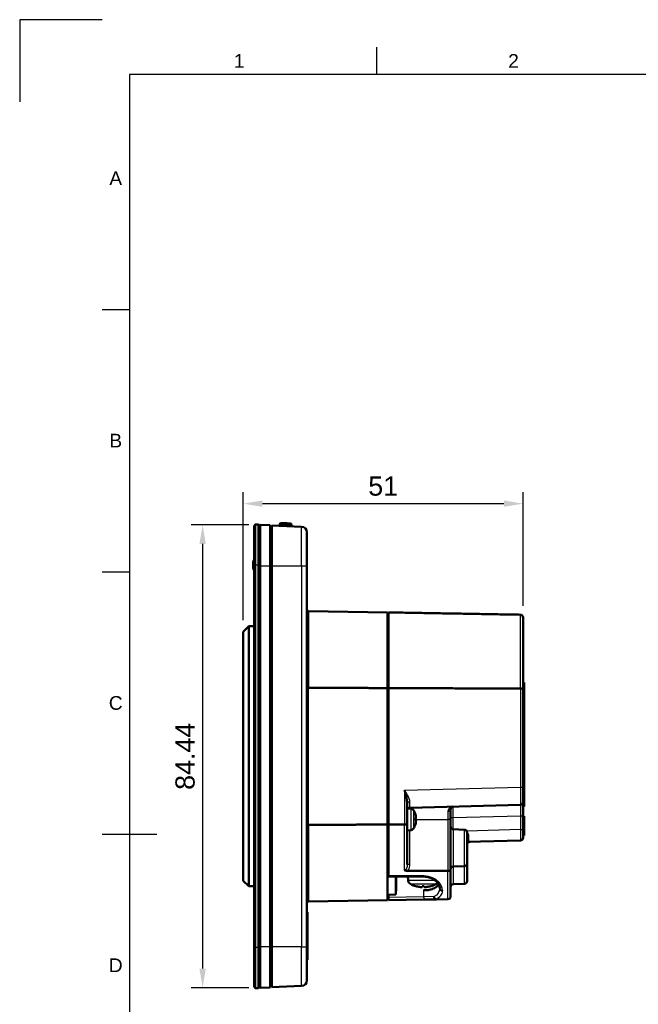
# Model space of a CAD drawing. Header units: millimetres. Extents: x 0 to 420, y 0 to 297.
# Tile 2 of 10: x 0 to 113, y 117 to 297. Entities that reach past the tile are written whole.
import ezdxf
from ezdxf.enums import TextEntityAlignment as Align

# ---------------------------------------------------------------- set-up
doc = ezdxf.new("R2010")
doc.units = ezdxf.units.MM
doc.header["$LTSCALE"] = 0.75
for name, color, linetype, lineweight in [('BORDER', 7, 'Continuous', 25), ('FD_Dimensions', 7, 'Continuous', 25), ('Visible', 7, 'Continuous', 50), ('Visible Narrow', 7, 'Continuous', 25)]:
    doc.layers.add(name, color=color, linetype=linetype, lineweight=lineweight)
doc.styles.add('FusionTitle', font='arial.ttf')
doc.styles.get("Standard").update_dxf_attribs({"font": 'arial.ttf'})
doc.dimstyles.new('Dim-ISO-25', dxfattribs={"dimtxt": 3.5, "dimasz": 3.5, "dimexe": 2.1, "dimexo": 2.1, "dimgap": 1.4, "dimtad": 1, "dimzin": 12, "dimdsep": 46, "dimtxsty": 'Standard', "dimcen": 0, "dimazin": 3, "dimtp": 0.1, "dimtm": 0.1, "dimtfac": 0.714286, "dimtmove": 0, "dimatfit": 3, "dimfxl": 1, "dimtzin": 12, "dimarcsym": 0})

# ---------------------------------------------------------------- blocks, each defined once
blk = doc.blocks.new('ISO_A3_SHEET')
at = {"layer": 'BORDER'}
for p, q in [((65, 292), (65, 287)), ((410, 287), (20, 287)), ((20, 287), (20, 10)), ((15, 244.16666), (20, 244.16666)), ((15, 196.33333), (20, 196.33333)), ((15, 148.5), (25, 148.5))]:
    blk.add_line(p, q, dxfattribs=at)
at = {"layer": 'Defpoints'}
for p, q in [((15, 297), (0, 297)), ((0, 297), (0, 282))]:
    blk.add_line(p, q, dxfattribs=at)
at = {"layer": 'BORDER', "style": 'FusionTitle'}
for s, p in [('1', (40, 289.5)), ('2', (90, 289.5)), ('A', (17.5, 268.08333)), ('B', (17.5, 220.25)), ('C', (17.5, 172.41667)), ('D', (17.5, 124.58334))]:
    blk.add_text(s, height=2.5, dxfattribs=at).set_placement(p, align=Align.MIDDLE)
blk = doc.blocks.new('*D12')
at = {"layer": 'Defpoints', "color": 0, "transparency": 16777216}
for p in [(43.842222, 204.904276), (33.342222, 120.467134), (43.842222, 120.467134)]:
    blk.add_point(p, dxfattribs=at)
at = {"layer": 'FD_Dimensions', "color": 0, "lineweight": -2, "transparency": 16777216}
for p, q in [((41.742222, 204.904276), (31.242222, 204.904276)), ((33.342222, 201.404276), (33.342222, 123.967134)), ((41.742222, 120.467134), (31.242222, 120.467134))]:
    blk.add_line(p, q, dxfattribs=at)
at = {"layer": 'FD_Dimensions', "color": 0, "transparency": 16777216}
for points in [[(32.758889, 201.404276), (33.925556, 201.404276), (33.342222, 204.904276)], [(32.758889, 123.967134), (33.925556, 123.967134), (33.342222, 120.467134)]]:
    blk.add_solid(points, dxfattribs=at)
at = {"layer": 'FD_Dimensions', "color": 0, "transparency": 16777216, "insert": (30.155217, 162.685705), "char_height": 3.5, "attachment_point": 5, "rotation": 90}
blk.add_mtext('84.44', dxfattribs=at)
blk = doc.blocks.new('*D13')
at = {"layer": 'Defpoints', "color": 0, "transparency": 16777216}
for p in [(91.742222, 208.753653), (91.742222, 188.006627), (40.742222, 185.392059)]:
    blk.add_point(p, dxfattribs=at)
at = {"layer": 'FD_Dimensions', "color": 0, "lineweight": -2, "transparency": 16777216}
for p, q in [((40.742222, 187.492059), (40.742222, 210.853653)), ((91.742222, 190.106627), (91.742222, 210.853653)), ((44.242222, 208.753653), (88.242222, 208.753653))]:
    blk.add_line(p, q, dxfattribs=at)
at = {"layer": 'FD_Dimensions', "color": 0, "transparency": 16777216}
for points in [[(44.242222, 209.336987), (44.242222, 208.17032), (40.742222, 208.753653)], [(88.242222, 209.336987), (88.242222, 208.17032), (91.742222, 208.753653)]]:
    blk.add_solid(points, dxfattribs=at)
at = {"layer": 'FD_Dimensions', "color": 0, "transparency": 16777216, "insert": (66.242222, 211.940659), "char_height": 3.5, "attachment_point": 5}
blk.add_mtext('51', dxfattribs=at)

msp = doc.modelspace()

# ---------------------------------------------------------------- linework, layer by layer
at = {"layer": 'Visible', "extrusion": (1, -2e-16, -2.967e-13)}
for p, q in [((42.942, 204.936), (42.742, 204.736)), ((42.742, 197.56), (42.742, 204.736)), ((42.942, 204.936), (42.942, 197.56)), ((43.542, 204.936), (42.942, 204.936)), ((43.542, 197.56), (43.542, 204.936)), ((43.542, 204.936), (43.742, 204.736)), ((43.742, 204.736), (43.742, 197.56)), ((43.842, 197.404), (43.842, 204.904)), ((45.642, 204.841), (43.842, 204.904)), ((45.642, 204.841), (45.642, 197.404)), ((45.942, 197.436), (45.942, 204.792)), ((51.386, 204.554), (45.942, 204.792)), ((47.34, 204.944), (47.322, 204.731)), ((47.652, 205.217), (48.164, 205.195)), ((48.764, 205.169), (48.164, 205.195)), ((48.764, 205.169), (49.275, 205.147)), ((49.562, 204.634), (49.562, 204.847)), ((43.742, 203.936), (43.842, 203.936)), ((45.642, 204.005), (45.942, 204.018)), ((52.342, 203.555), (52.342, 197.436)), ((42.542, 197.16), (42.542, 197.96)), ((42.742, 197.56), (42.742, 127.811)), ((42.942, 127.811), (42.942, 197.56)), ((43.542, 197.56), (43.542, 127.811)), ((43.742, 127.811), (43.742, 197.56)), ((43.842, 127.967), (43.842, 197.404)), ((45.642, 197.404), (45.642, 127.967)), ((45.942, 197.436), (45.942, 127.936)), ((52.342, 127.936), (52.342, 197.436)), ((67.042, 188.929), (52.637, 189.181)), ((67.042, 188.929), (67.042, 175.128)), ((67.242, 175.127), (67.242, 188.926)), ((67.042, 187.929), (67.242, 187.926)), ((91.742, 188.007), (91.742, 174.918)), ((40.742, 185.392), (41.742, 186.392)), ((40.742, 139.979), (40.742, 185.392)), ((41.742, 186.392), (41.742, 138.979)), ((41.742, 186.392), (42.742, 186.392)), ((67.242, 180.289), (67.042, 180.289)), ((91.742, 176.151), (91.942, 176.151)), ((91.942, 174.351), (91.942, 176.151)), ((67.042, 175.128), (67.042, 150.244)), ((67.242, 174.762), (67.042, 174.772)), ((67.242, 175.127), (67.242, 150.245)), ((91.742, 157.074), (91.742, 174.918)), ((91.942, 174.351), (91.942, 158.576)), ((91.742, 158.576), (91.942, 158.576)), ((91.942, 158.576), (91.942, 155.076)), ((91.742, 157.074), (91.742, 154.324)), ((91.742, 155.076), (91.942, 155.076)), ((91.942, 153.551), (91.942, 155.076)), ((70.642, 150.369), (70.642, 154.016)), ((71.354, 153.123), (70.809, 153.171)), ((71.129, 153.298), (91.255, 153.825)), ((78.542, 151.185), (78.542, 153.005)), ((91.742, 151.825), (91.742, 154.324)), ((91.742, 153.551), (91.942, 153.551)), ((72.122, 152.054), (72.119, 152.052)), ((72.205, 151.338), (72.119, 151.332)), ((72.119, 151.039), (72.205, 151.033)), ((78.542, 142.005), (78.542, 151.185)), ((91.742, 149.321), (91.742, 151.825)), ((91.742, 151.79), (91.942, 151.79)), ((91.942, 151.79), (91.942, 148.29)), ((67.042, 150.471), (67.242, 150.472)), ((67.042, 150.244), (67.042, 136.442)), ((70.151, 150.256), (67.242, 150.245)), ((67.242, 140.871), (67.242, 150.245)), ((70.642, 150.369), (70.642, 142.98)), ((71.354, 149.248), (70.642, 149.185)), ((72.119, 150.319), (72.122, 150.317)), ((81.06, 149.304), (79.025, 149.375)), ((91.742, 149.321), (91.742, 147.822)), ((81.542, 148.804), (81.542, 143.175)), ((81.542, 147.068), (91.255, 147.322)), ((91.742, 148.29), (91.942, 148.29)), ((91.742, 148.226), (91.942, 148.226)), ((91.942, 148.29), (91.942, 148.226)), ((78.542, 142.005), (78.542, 137.134)), ((81.06, 142.675), (79.025, 142.604)), ((81.542, 143.175), (81.542, 139.944)), ((67.242, 140.871), (67.242, 140.746)), ((68.542, 140.747), (68.542, 137.468)), ((68.642, 138.17), (68.642, 140.747)), ((70.78, 140.128), (70.758, 140.747)), ((40.742, 139.979), (41.742, 138.979)), ((41.742, 138.979), (42.742, 138.979)), ((68.542, 138.575), (68.642, 138.57)), ((72.174, 139.007), (72.171, 139.003)), ((73.341, 139.007), (73.33, 138.858)), ((74.285, 138.269), (73.621, 138.257)), ((73.754, 138.858), (73.744, 139.007)), ((74.913, 139.003), (74.911, 139.007)), ((76.542, 138.564), (76.542, 138.715)), ((81.06, 139.444), (79.025, 139.373)), ((67.042, 137.442), (68.542, 137.468)), ((67.242, 137.446), (67.242, 136.946)), ((67.242, 136.446), (67.242, 136.946)), ((67.242, 136.446), (73.643, 136.558)), ((68.542, 138.169), (68.642, 138.17)), ((73.643, 136.558), (75.976, 136.598)), ((75.976, 136.598), (78.051, 136.634)), ((67.042, 136.442), (52.637, 136.191)), ((52.342, 134.245), (52.442, 134.245)), ((52.442, 134.217), (52.442, 134.245)), ((52.442, 134.217), (52.442, 134.205)), ((52.442, 134.071), (52.442, 134.205)), ((52.442, 134.071), (52.442, 131.896)), ((52.342, 131.896), (52.442, 131.896)), ((52.442, 131.896), (52.442, 129.688)), ((52.342, 129.688), (52.442, 129.688)), ((52.442, 129.688), (52.442, 127.294)), ((42.742, 120.636), (42.742, 127.811)), ((42.942, 127.811), (42.942, 120.436)), ((43.542, 120.436), (43.542, 127.811)), ((43.742, 127.811), (43.742, 120.636)), ((43.842, 120.467), (43.842, 127.967)), ((45.642, 127.967), (45.642, 120.53)), ((45.942, 120.58), (45.942, 127.936)), ((52.342, 127.936), (52.342, 121.817)), ((52.342, 127.12), (52.442, 127.12)), ((52.342, 126.565), (52.442, 126.565)), ((52.342, 125.699), (52.442, 125.699)), ((52.342, 125.687), (52.442, 125.687)), ((52.442, 127.16), (52.442, 127.294)), ((52.442, 127.16), (52.442, 127.148)), ((52.442, 127.12), (52.442, 127.148)), ((52.442, 127.12), (52.442, 126.637)), ((52.442, 126.565), (52.442, 126.637)), ((52.442, 126.47), (52.442, 126.565)), ((52.442, 126.47), (52.442, 125.793)), ((52.442, 125.699), (52.442, 125.793)), ((52.442, 125.687), (52.442, 125.699)), ((52.442, 125.687), (52.442, 125.585)), ((52.342, 125.585), (52.442, 125.585)), ((42.942, 120.436), (42.742, 120.636)), ((43.542, 120.436), (42.942, 120.436)), ((43.542, 120.436), (43.742, 120.636)), ((43.742, 121.436), (43.842, 121.436)), ((43.842, 120.467), (45.642, 120.53)), ((45.642, 121.367), (45.942, 121.354)), ((45.942, 120.58), (51.386, 120.817))]:
    msp.add_line(p, q, dxfattribs=at)
at = {"layer": 'Visible'}
for centre, radius, start, end in [((47.639, 204.918), 0.3, 87.5, 175), ((51.342, 203.555), 1, 0, 87.5), ((52.642, 189.481), 0.3, 180, 269), ((91.242, 188.007), 0.5, 0.00003, 88.99998), ((32.192, 146.371), 39.292, 13.39823, 14.97114), ((71.142, 152.798), 0.5, 91.5, 151.10853), ((79.042, 153.005), 0.5, 91.50361, 179.99606), ((78.042, 137.134), 0.5, 271.00002, 359.99998), ((52.642, 135.891), 0.3, 91, 180)]:
    msp.add_arc(centre, radius, start, end, dxfattribs=at)
at = {"layer": 'Visible', "extrusion": (0, 2e-16, -1)}
for centre, radius, start, end in [((-49.262, 204.847), 0.3, 92.5, 180), ((-43.542, 197.96), 1, 0, 36.8699), ((-43.542, 197.16), 1, 323.1301, 0), ((-71.308, 152.592), 0.533, 95, 148.17024), ((-69.042, 151.185), 3.2, 148.17024, 164.24448), ((-91.242, 154.324), 0.5, 180, 268.5), ((-71.308, 149.779), 0.533, 211.82976, 265), ((-69.042, 151.185), 3.2, 195.75552, 211.82976), ((-79.042, 149.875), 0.5, 272, 0), ((-81.042, 148.804), 0.5, 92, 180), ((-91.242, 147.822), 0.5, 180, 268.5), ((-82.042, 146.58), 0.5, 0, 88.5), ((-79.042, 142.104), 0.5, 0, 88), ((-81.042, 143.175), 0.5, 180, 268), ((-71.68, 140.159), 0.9, 297.02099, 358), ((-73.542, 143.812), 5, 285.91174, 297.02099), ((-73.542, 143.812), 5, 242.97901, 254.08826), ((-75.405, 140.159), 0.9, 214.9708, 242.97901), ((-75.405, 140.159), 0.9, 199.35818, 199.36644), ((-79.042, 138.873), 0.5, 0, 88), ((-81.042, 139.944), 0.5, 180, 268), ((-51.342, 121.817), 1, 180, 267.5)]:
    msp.add_arc(centre, radius, start, end, dxfattribs=at)
at = {"layer": 'Visible'}
for centre, major_axis, ratio, start_param, end_param in [((69.047, 151.185), (0, 3.199), 0.9975641, -1.4259928, -1.2963865), ((69.602, 151.185), (0, 3.039), 0.8290376, 4.6642025, 4.7605754), ((69.047, 151.185), (0, 3.199), 0.9975641, 4.4379791, 4.5675855), ((73.542, 143.802), (4.998, 0), 0.9975641, 4.4350702, 4.5838383), ((73.542, 142.944), (4.753, 0), 0.8290376, 4.6700113, 4.7547667), ((73.542, 143.802), (-4.998, 0), 0.9975641, 1.699347, 1.8481151)]:
    msp.add_ellipse(centre, major_axis=major_axis, ratio=ratio, start_param=start_param, end_param=end_param, dxfattribs=at)
at = {"layer": 'Visible', "extrusion": (0, 2e-16, -1)}
msp.add_ellipse((123.523, 162.686), major_axis=(-1071.474, 0), ratio=0.0195198, start_param=-1.5283446, end_param=-1.5214511, dxfattribs=at)
at = {"layer": 'Visible'}
for points, weights in [([(91.251, 188.507), (79.292, 188.715), (67.242, 188.926)], [0.999999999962, 0.999999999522, 0.999999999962]), ([(91.251, 175.032), (79.292, 175.08), (67.242, 175.127)], [0.999999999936, 0.999999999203, 0.999999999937])]:
    msp.add_rational_spline(points, weights, degree=2, dxfattribs=at)
for points in [[(67.242, 184.557), (67.176, 184.554), (67.109, 184.551), (67.042, 184.548)], [(70.415, 155.476), (70.537, 154.962), (70.642, 154.45), (70.642, 154.016)], [(73.634, 140.748), (71.503, 140.747), (69.373, 140.747), (67.242, 140.746)], [(76.488, 139.616), (76.488, 139.616), (76.488, 139.616), (76.488, 139.616)]]:
    msp.add_open_spline(points, degree=3, dxfattribs=at)
for points, knots in [([(52.637, 175.184), (52.599, 175.184), (52.561, 175.186), (52.526, 175.189), (52.491, 175.193), (52.458, 175.198), (52.431, 175.204), (52.403, 175.21), (52.381, 175.217), (52.366, 175.225), (52.35, 175.233), (52.342, 175.242), (52.342, 175.251)], [-0.047100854, -0.047100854, -0.047100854, -0.047100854, -0.03563423, -0.03563423, -0.03563423, -0.024012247, -0.024012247, -0.024012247, -0.012092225, -0.012092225, -0.012092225, 0.000251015, 0.000251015, 0.000251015, 0.000251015]), ([(91.742, 174.918), (91.742, 174.931), (91.733, 174.943), (91.715, 174.955), (91.712, 174.958), (91.707, 174.96), (91.702, 174.963), (91.685, 174.972), (91.663, 174.981), (91.636, 174.989), (91.623, 174.992), (91.609, 174.996), (91.594, 174.999), (91.563, 175.006), (91.528, 175.012), (91.49, 175.017), (91.472, 175.02), (91.454, 175.022), (91.436, 175.023), (91.386, 175.028), (91.334, 175.031), (91.28, 175.032), (91.27, 175.032), (91.261, 175.032), (91.251, 175.032)], [-0.078881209, -0.078881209, -0.078881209, -0.078881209, -0.062007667, -0.062007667, -0.062007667, -0.058279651, -0.058279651, -0.058279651, -0.044908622, -0.044908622, -0.044908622, -0.038425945, -0.038425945, -0.038425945, -0.025172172, -0.025172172, -0.025172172, -0.01908147, -0.01908147, -0.01908147, -0.002905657, -0.002905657, -0.002905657, 0, 0, 0, 0]), ([(72.205, 151.338), (72.211, 151.338), (72.216, 151.346), (72.222, 151.378), (72.224, 151.402), (72.224, 151.43), (72.224, 151.457), (72.222, 151.492), (72.216, 151.568), (72.211, 151.609), (72.205, 151.647)], [-0.023306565, -0.023306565, -0.023306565, -0.023306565, -0.011673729, -0.011673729, 0, 0, 0, 0.011673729, 0.011673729, 0.023306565, 0.023306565, 0.023306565, 0.023306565]), ([(72.205, 150.724), (72.211, 150.762), (72.216, 150.803), (72.222, 150.879), (72.224, 150.914), (72.224, 150.941), (72.224, 150.969), (72.222, 150.993), (72.216, 151.025), (72.211, 151.033), (72.205, 151.033)], [-0.023306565, -0.023306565, -0.023306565, -0.023306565, -0.011673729, -0.011673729, 0, 0, 0, 0.011673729, 0.011673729, 0.023306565, 0.023306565, 0.023306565, 0.023306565]), ([(52.637, 150.187), (52.599, 150.187), (52.561, 150.185), (52.526, 150.182), (52.491, 150.179), (52.458, 150.174), (52.431, 150.168), (52.403, 150.162), (52.381, 150.154), (52.366, 150.146), (52.35, 150.138), (52.342, 150.129), (52.342, 150.12)], [0, 0, 0, 0, 0.011455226, 0.011455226, 0.011455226, 0.023065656, 0.023065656, 0.023065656, 0.034973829, 0.034973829, 0.034973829, 0.047304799, 0.047304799, 0.047304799, 0.047304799]), ([(70.642, 150.369), (70.642, 150.357), (70.633, 150.344), (70.615, 150.332), (70.611, 150.33), (70.607, 150.327), (70.602, 150.325), (70.585, 150.316), (70.563, 150.307), (70.536, 150.299), (70.523, 150.295), (70.509, 150.292), (70.494, 150.289), (70.463, 150.282), (70.428, 150.276), (70.39, 150.271), (70.372, 150.268), (70.354, 150.266), (70.336, 150.265), (70.286, 150.26), (70.233, 150.257), (70.179, 150.256), (70.17, 150.256), (70.16, 150.256), (70.151, 150.256)], [-0.00032451, -0.00032451, -0.00032451, -0.00032451, 0.016618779, 0.016618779, 0.016618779, 0.020280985, 0.020280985, 0.020280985, 0.033708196, 0.033708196, 0.033708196, 0.040151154, 0.040151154, 0.040151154, 0.053461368, 0.053461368, 0.053461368, 0.059518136, 0.059518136, 0.059518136, 0.075763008, 0.075763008, 0.075763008, 0.078625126, 0.078625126, 0.078625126, 0.078625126]), ([(81.56, 147.208), (81.56, 147.208), (81.557, 147.205), (81.549, 147.192), (81.544, 147.178), (81.542, 147.167), (81.542, 147.165), (81.542, 147.163)], [0.07510458, 0.07510458, 0.07510458, 0.07510458, 0.08508955, 0.08508955, 0.101759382, 0.101759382, 0.105457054, 0.105457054, 0.105457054, 0.105457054]), ([(70.151, 141.943), (70.152, 141.942), (70.152, 141.942), (70.224, 141.89), (70.302, 141.859), (70.453, 141.814), (70.557, 141.796), (70.673, 141.796)], [-0.000243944, -0.000243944, -0.000243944, -0.000243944, 0, 0, 0.031069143, 0.031069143, 0.068152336, 0.068152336, 0.068152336, 0.068152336]), ([(78.542, 142.005), (78.542, 141.987), (78.537, 141.97), (78.527, 141.953), (78.52, 141.94), (78.51, 141.927), (78.496, 141.915), (78.483, 141.902), (78.467, 141.89), (78.448, 141.879), (78.431, 141.868), (78.411, 141.859), (78.389, 141.85), (78.364, 141.839), (78.337, 141.83), (78.308, 141.822), (78.283, 141.816), (78.257, 141.81), (78.23, 141.805), (78.194, 141.799), (78.156, 141.795), (78.118, 141.792), (78.097, 141.791), (78.076, 141.79), (78.053, 141.79)], [-0.000344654, -0.000344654, -0.000344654, -0.000344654, 0.012973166, 0.012973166, 0.012973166, 0.023082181, 0.023082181, 0.023082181, 0.033399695, 0.033399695, 0.033399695, 0.042916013, 0.042916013, 0.042916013, 0.053668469, 0.053668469, 0.053668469, 0.062672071, 0.062672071, 0.062672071, 0.074472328, 0.074472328, 0.074472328, 0.080791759, 0.080791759, 0.080791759, 0.080791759]), ([(76.542, 138.715), (76.542, 138.836), (76.518, 138.97), (76.37, 139.361), (76.178, 139.644), (75.772, 140.012), (75.638, 140.115), (75.354, 140.298), (75.206, 140.378), (74.911, 140.508), (74.766, 140.561), (74.355, 140.682), (74.066, 140.733), (73.729, 140.747), (73.681, 140.748), (73.634, 140.748)], [0, 0, 0, 0, 0.09627169, 0.09627169, 0.26488795, 0.26488795, 0.33339465, 0.33339465, 0.39458764, 0.39458764, 0.44557145, 0.44557145, 0.53317078, 0.53317078, 0.54737114, 0.54737114, 0.54737114, 0.54737114]), ([(72.901, 138.858), (72.955, 138.851), (73.012, 138.845), (73.117, 138.837), (73.165, 138.835), (73.203, 138.835), (73.241, 138.835), (73.275, 138.837), (73.319, 138.845), (73.33, 138.851), (73.33, 138.858)], [-0.0323138, -0.0323138, -0.0323138, -0.0323138, -0.016194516, -0.016194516, 0, 0, 0, 0.016194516, 0.016194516, 0.0323138, 0.0323138, 0.0323138, 0.0323138]), ([(73.754, 138.858), (73.755, 138.851), (73.766, 138.845), (73.81, 138.837), (73.843, 138.835), (73.881, 138.835), (73.919, 138.835), (73.968, 138.837), (74.073, 138.845), (74.13, 138.851), (74.183, 138.858)], [-0.0323138, -0.0323138, -0.0323138, -0.0323138, -0.016194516, -0.016194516, 0, 0, 0, 0.016194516, 0.016194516, 0.0323138, 0.0323138, 0.0323138, 0.0323138]), ([(75.515, 137.096), (75.519, 137.067), (75.524, 137.039), (75.531, 137.011), (75.534, 136.999), (75.537, 136.988), (75.54, 136.976), (75.547, 136.952), (75.556, 136.927), (75.565, 136.904), (75.57, 136.891), (75.575, 136.879), (75.581, 136.867), (75.591, 136.844), (75.602, 136.823), (75.615, 136.803), (75.628, 136.781), (75.642, 136.76), (75.657, 136.741), (75.664, 136.733), (75.671, 136.724), (75.678, 136.716), (75.693, 136.7), (75.708, 136.685), (75.724, 136.672), (75.74, 136.659), (75.756, 136.647), (75.773, 136.637), (75.782, 136.631), (75.791, 136.627), (75.801, 136.622)], [-0.000295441, -0.000295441, -0.000295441, -0.000295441, 0.008386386, 0.008386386, 0.008386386, 0.011961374, 0.011961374, 0.011961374, 0.019719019, 0.019719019, 0.019719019, 0.023870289, 0.023870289, 0.023870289, 0.031456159, 0.031456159, 0.031456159, 0.039690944, 0.039690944, 0.039690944, 0.043484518, 0.043484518, 0.043484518, 0.0510233, 0.0510233, 0.0510233, 0.05869913, 0.05869913, 0.05869913, 0.062867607, 0.062867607, 0.062867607, 0.062867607]), ([(75.976, 136.598), (75.941, 136.598), (75.905, 136.599), (75.859, 136.605), (75.845, 136.608), (75.821, 136.615), (75.81, 136.618), (75.801, 136.622)], [-0.019242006, -0.019242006, -0.019242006, -0.019242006, -0.008841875, -0.008841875, -0.004302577, -0.004302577, -0.000113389, -0.000113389, -0.000113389, -0.000113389])]:
    msp.add_open_spline(points, degree=3, knots=knots, dxfattribs=at)
at = {"layer": 'Visible', "extrusion": (5.57812e-11, 1.42003e-08, 1)}
msp.add_rational_spline([(67.042, 175.128), (59.856, 175.156), (52.637, 175.184)], [0.999999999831, 0.999999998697, 0.999999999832], degree=2, dxfattribs=at)
at = {"layer": 'Visible', "extrusion": (-5.57812e-11, 1.42003e-08, -1)}
msp.add_rational_spline([(67.042, 150.244), (59.856, 150.215), (52.637, 150.187)], [1.00000000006, 1.00000000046, 1.00000000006], degree=2, dxfattribs=at)
at = {"layer": 'Visible', "extrusion": (-8.148e-13, 3.3064e-12, -1)}
msp.add_open_spline([(76.361, 139.331), (76.342, 139.299), (76.322, 139.269), (76.138, 139.013), (75.889, 138.813), (75.331, 138.527), (75.006, 138.412), (74.529, 138.309), (74.408, 138.287), (74.285, 138.269)], degree=3, knots=[-0.37386524, -0.37386524, -0.37386524, -0.37386524, -0.35608792, -0.35608792, -0.22363493, -0.22363493, -0.11181747, -0.11181747, -0.07533972, -0.07533972, -0.07533972, -0.07533972], dxfattribs=at)
at = {"layer": 'Visible Narrow', "extrusion": (1, -2e-16, -2.967e-13)}
for p, q in [((48.152, 204.908), (47.34, 204.944)), ((48.142, 204.696), (48.152, 204.908)), ((48.152, 204.908), (48.164, 205.195)), ((48.152, 204.908), (48.751, 204.882)), ((48.751, 204.882), (48.742, 204.669)), ((48.751, 204.882), (48.764, 205.169)), ((49.562, 204.847), (48.751, 204.882)), ((51.386, 197.436), (51.386, 204.554)), ((42.942, 197.56), (42.742, 197.56)), ((43.542, 197.56), (42.942, 197.56)), ((43.742, 197.56), (43.542, 197.56)), ((43.742, 197.56), (43.842, 197.56)), ((43.842, 197.404), (45.642, 197.404)), ((45.642, 197.436), (45.942, 197.436)), ((45.942, 197.436), (51.386, 197.436)), ((51.386, 197.436), (51.386, 127.936)), ((51.386, 197.436), (52.342, 197.436)), ((52.637, 189.181), (52.637, 175.184)), ((91.251, 175.032), (91.251, 188.507)), ((52.637, 150.187), (52.637, 175.184)), ((67.042, 174.271), (67.242, 174.262)), ((91.251, 175.032), (91.251, 157.074)), ((91.742, 174.351), (91.942, 174.351)), ((70.151, 156.522), (91.251, 157.074)), ((70.151, 156.522), (70.151, 150.256)), ((91.251, 157.074), (91.742, 157.074)), ((71.129, 153.143), (71.129, 153.298)), ((71.354, 149.248), (71.354, 153.123)), ((71.761, 152.873), (71.761, 149.498)), ((78.055, 152.679), (78.055, 151.185)), ((72.122, 151.185), (78.055, 151.185)), ((78.542, 151.185), (78.055, 151.185)), ((78.055, 151.185), (78.055, 141.79)), ((78.542, 151.505), (79.029, 151.505)), ((79.029, 151.505), (91.255, 151.825)), ((79.029, 149.375), (79.029, 151.505)), ((91.255, 151.825), (91.742, 151.825)), ((91.255, 151.825), (91.255, 149.321)), ((52.637, 150.187), (52.637, 136.191)), ((70.151, 141.943), (70.151, 150.256)), ((71.129, 142.98), (71.129, 149.228)), ((79.025, 149.375), (79.025, 142.604)), ((81.06, 142.675), (81.06, 149.304)), ((91.255, 149.321), (81.469, 149.065)), ((91.255, 149.321), (91.742, 149.321)), ((71.129, 142.98), (70.642, 142.98)), ((79.025, 142.604), (79.025, 139.373)), ((81.06, 139.444), (81.06, 142.675)), ((70.78, 140.128), (75.612, 140.128)), ((78.051, 136.634), (78.051, 141.79)), ((68.642, 139.07), (68.542, 139.074)), ((75.814, 139.358), (71.271, 139.358)), ((73.621, 138.257), (73.621, 137.057)), ((77.051, 138.292), (77.051, 138.139)), ((73.621, 137.057), (67.242, 136.946)), ((75.515, 137.096), (73.621, 137.057)), ((52.342, 134.217), (52.442, 134.217)), ((52.342, 134.205), (52.442, 134.205)), ((52.342, 134.071), (52.442, 134.071)), ((42.742, 127.811), (42.942, 127.811)), ((43.542, 127.811), (42.942, 127.811)), ((43.542, 127.811), (43.742, 127.811)), ((43.742, 127.811), (43.842, 127.811)), ((45.642, 127.967), (43.842, 127.967)), ((45.642, 127.936), (45.942, 127.936)), ((51.386, 127.936), (45.942, 127.936)), ((51.386, 120.817), (51.386, 127.936)), ((51.386, 127.936), (52.342, 127.936)), ((52.342, 127.294), (52.442, 127.294)), ((52.342, 127.16), (52.442, 127.16)), ((52.342, 127.148), (52.442, 127.148)), ((52.342, 126.637), (52.442, 126.637)), ((52.342, 126.47), (52.442, 126.47)), ((52.342, 125.793), (52.442, 125.793))]:
    msp.add_line(p, q, dxfattribs=at)
at = {"layer": 'Visible Narrow'}
for centre, major_axis, ratio, start_param, end_param in [((-116.428, 163.385), (624.236, 12.66), 0.0308914, 1.2715179, 1.2718531), ((572.734, 178.316), (846.855, 22.315), 0.029114, 2.2096662, 2.2099606), ((71.142, 154.016), (-0.5, 0), 0.6748982, -1.5402527, 0), ((78.042, 153.005), (-0.5, 0), 0.6511271, 1.5969763, 3.1415927), ((81.842, 148.231), (0.3, 0), 0.3667669, 1.6047485, 3.1415927), ((81.842, 147.163), (-0.3, 0), 0.8312339, -1.5344883, 0.0000008), ((73.634, 141.248), (0, 0.5), 0.0261769, 3.1430396, 3.8582715), ((77.042, 138.715), (-0.5, 0), 0.8449764, 0, 1.5882496), ((77.042, 138.564), (-0.5, 0), 0.8503008, 0, 1.5882496), ((73.634, 137.057), (-0.009, 0.5), 0.026173, 1.5703395, 3.1415927)]:
    msp.add_ellipse(centre, major_axis=major_axis, ratio=ratio, start_param=start_param, end_param=end_param, dxfattribs=at)
at = {"layer": 'Visible Narrow', "extrusion": (0, 2e-16, -1)}
for centre, major_axis, ratio, start_param, end_param in [((-111.031, 163.179), (620.441, 12.112), 0.0306576, -1.2790924, -1.2787558), ((56.982, 156.991), (-951.462, 0.172), 0.0169422, 4.6948741, 4.7016016)]:
    msp.add_ellipse(centre, major_axis=major_axis, ratio=ratio, start_param=start_param, end_param=end_param, dxfattribs=at)
at = {"layer": 'Visible Narrow', "extrusion": (-2e-16, 2e-16, -1)}
for centre, major_axis, ratio, start_param, end_param in [((91.242, 157.075), (-0.013, 3.251), 0.0026827, 1.5711937, 3.1415332), ((71.142, 156.549), (0.013, 3.251), 0.0026816, 3.1415116, 3.9711377)]:
    msp.add_ellipse(centre, major_axis=major_axis, ratio=ratio, start_param=start_param, end_param=end_param, dxfattribs=at)
at = {"layer": 'Visible Narrow', "extrusion": (3.4e-15, 2e-16, -1)}
for centre, major_axis, ratio, start_param, end_param in [((79.042, 151.504), (-0.013, 2), 0.0065395, -1.5702395, -0.0001284), ((91.242, 151.824), (0.013, 2.001), 0.006535, -0.0002139, 1.5698972), ((91.242, 149.322), (-0.013, 2), 0.0065395, 1.5713531, 3.1414642), ((81.842, 149.076), (0.008, 2.001), 0.0039216, 3.7307355, 4.3361466)]:
    msp.add_ellipse(centre, major_axis=major_axis, ratio=ratio, start_param=start_param, end_param=end_param, dxfattribs=at)
at = {"layer": 'Visible Narrow'}
for points, knots in [([(71.127, 154.354), (71.128, 154.729), (70.847, 155.32), (70.428, 156.062), (70.245, 156.365), (70.154, 156.517), (70.152, 156.519), (70.151, 156.522)], [0, 0, 0, 0, 0.17620228, 0.23493637, 0.29367046, 0.29367046, 0.29452781, 0.29452781, 0.29452781, 0.29452781]), ([(79.014, 153.504), (79.005, 153.504), (78.984, 153.503), (78.955, 153.5), (78.918, 153.497), (78.859, 153.488), (78.799, 153.477), (78.667, 153.444), (78.426, 153.342), (78.159, 153.103), (78.055, 152.833), (78.055, 152.679)], [0.09777518, 0.09777518, 0.09777518, 0.09777518, 0.10066717, 0.10529516, 0.11455113, 0.1238071, 0.13306307, 0.15157502, 0.20711085, 0.28115862, 0.3552064, 0.3552064, 0.3552064, 0.3552064]), ([(81.542, 147.165), (81.591, 147.178), (81.75, 147.235), (81.831, 147.33), (81.831, 147.413)], [-0.071348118, -0.071348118, -0.071348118, -0.071348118, -0.051402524, 0, 0, 0, 0]), ([(70.642, 142.98), (70.642, 142.706), (70.582, 142.328), (70.352, 141.998), (70.218, 141.942), (70.151, 141.943)], [-0.24827155, -0.24827155, -0.24827155, -0.24827155, -0.14054368, -0.10014573, -0.05974778, -0.05974778, -0.05974778, -0.05974778]), ([(70.673, 141.796), (70.729, 141.847), (71.022, 142.174), (71.129, 142.621), (71.129, 142.98)], [0.11773775, 0.11773775, 0.11773775, 0.11773775, 0.14054368, 0.24827155, 0.24827155, 0.24827155, 0.24827155]), ([(77.051, 138.292), (77.051, 138.763), (76.674, 139.601), (75.343, 140.597), (74.219, 140.871), (73.643, 140.871)], [0, 0, 0, 0, 0.25955635, 0.43259391, 0.60563148, 0.60563148, 0.60563148, 0.60563148])]:
    msp.add_open_spline(points, degree=3, knots=knots, dxfattribs=at)
at = {"layer": 'Visible Narrow', "extrusion": (8.7656e-12, 1.4339e-12, -1)}
msp.add_open_spline([(81.832, 148.341), (81.832, 148.437), (81.789, 148.603), (81.658, 148.775), (81.571, 148.848), (81.539, 148.872), (81.537, 148.874)], degree=3, knots=[0, 0, 0, 0, 0.035795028, 0.059658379, 0.071590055, 0.072338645, 0.072338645, 0.072338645, 0.072338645], dxfattribs=at)
at = {"layer": 'Visible Narrow', "extrusion": (3.1799e-12, -9.854e-13, -1)}
msp.add_open_spline([(76.542, 138.564), (76.542, 137.979), (76.196, 137.445), (75.515, 137.096)], degree=3, dxfattribs=at)
at = {"layer": 'Visible Narrow'}
msp.add_open_spline([(75.801, 136.622), (76.629, 136.977), (77.051, 137.53), (77.051, 138.139)], degree=3, dxfattribs=at)

# ---------------------------------------------------------------- block references
at = {"layer": 'BORDER'}
msp.add_blockref('ISO_A3_SHEET', (0, 0), dxfattribs=at)

# ---------------------------------------------------------------- dimensions: what is measured, and where the dimension line sits
at = {"layer": 'FD_Dimensions'}
dim = msp.add_linear_dim(base=(91.742, 208.754), p1=(40.742, 185.392), p2=(91.742, 188.007), angle=180, dimstyle='Dim-ISO-25', override={"dimlfac": 1, "dimclrd": 0, "dimclre": 0}, dxfattribs=at)
dim.commit()
dim.dimension.update_dxf_attribs({"geometry": '*D13', "text_midpoint": (66.242, 211.941)})
dim = msp.add_aligned_dim(p1=(43.842, 204.904), p2=(43.842, 120.467), distance=-10.5, dimstyle='Dim-ISO-25', override={"dimlfac": 1, "dimclrd": 0, "dimclre": 0}, dxfattribs=at)
dim.commit()
dim.dimension.update_dxf_attribs({"geometry": '*D12', "text_midpoint": (30.155, 162.686)})

doc.saveas('drawing.dxf')
